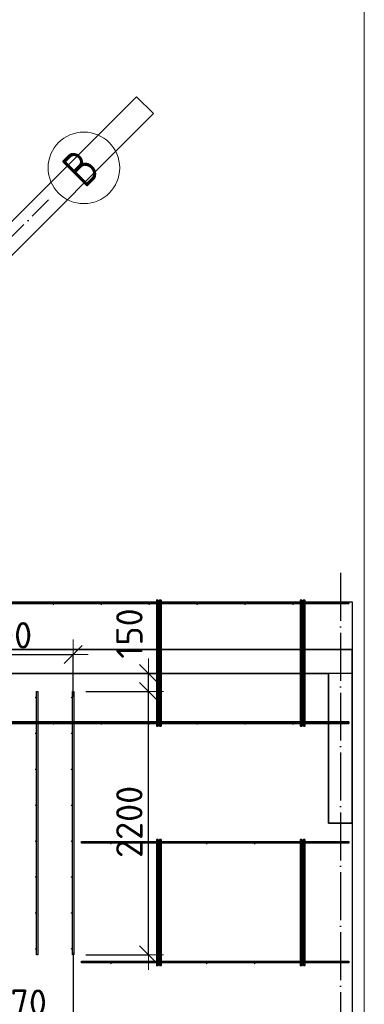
# Model space of a CAD drawing. Header units: millimetres. Extents: x -3483 to 105345, y -283423 to 72284.
# Tile 116 of 165: x 102374 to 105250, y 11137 to 19362. Entities that reach past the tile are written whole.
import ezdxf

# ---------------------------------------------------------------- set-up
doc = ezdxf.new("R2010")
doc.units = ezdxf.units.MM
doc.header["$PDMODE"] = 65
doc.linetypes.add('______11', pattern=[500, 400, -50, 0, -50])
doc.linetypes.add('______5', pattern=[1100, 800, -100, 100, -100])
for name, color, linetype, lineweight in [('Standard', 7, 'Continuous', 25), ('Арм.стержн. Доп. арматура', 180, 'Continuous', 35), ('Размерная линия_ общее', 7, 'Continuous', 13), ('Стена_ общее', 7, 'Continuous', 35), ('Фундамент_ общее', 7, 'Continuous', 35)]:
    doc.layers.add(name, color=color, linetype=linetype, lineweight=lineweight)
doc.layers.add('Арм.стержн. Фиксатор', color=7, linetype='Continuous', lineweight=35, true_color=0x501e0f)
doc.layers.add('Осевая линия_ общее', color=7, linetype='______5', lineweight=13, true_color=0xa0a0a0)
doc.styles.add('ISOCPEUR', font='ISOCPEUR')
doc.dimstyles.new('DIMSTYLE_4', dxfattribs={"dimtxt": 220, "dimasz": 250, "dimexe": 0, "dimexo": 0, "dimgap": 110, "dimtad": 2, "dimdec": 0, "dimrnd": 5, "dimzin": 12, "dimdsep": 46, "dimtxsty": 'ISOCPEUR', "dimblk1": 'ALL_ML_STRICH', "dimblk2": 'ALL_ML_STRICH', "dimsah": 1, "dimcen": 0, "dimclrd": 7, "dimclre": 256, "dimclrt": 7, "dimadec": 0, "dimazin": 0, "dimtfac": 1, "dimtdec": 0, "dimtix": 1, "dimtmove": 2, "dimatfit": 3, "dimfxl": 0, "dimtzin": 0, "dimlwd": 0, "dimlwe": -3, "dimarcsym": 0})
doc.dimstyles.new('DIMSTYLE_5', dxfattribs={"dimtxt": 220, "dimasz": 250, "dimexe": 0, "dimexo": 0, "dimgap": 110, "dimtad": 2, "dimdec": 0, "dimrnd": 5, "dimzin": 12, "dimdsep": 46, "dimtxsty": 'ISOCPEUR', "dimblk1": 'ALL_ML_STRICH', "dimblk2": 'ALL_ML_STRICH', "dimsah": 1, "dimcen": 0, "dimclrd": 7, "dimclre": 256, "dimclrt": 7, "dimadec": 0, "dimazin": 0, "dimtfac": 1, "dimtdec": 0, "dimtix": 1, "dimtmove": 2, "dimatfit": 3, "dimfxl": 0, "dimtvp": 1.2, "dimtzin": 0, "dimlwd": 0, "dimlwe": -3, "dimarcsym": 0})

# ---------------------------------------------------------------- blocks, each defined once
blk = doc.blocks.new('ALL_ML_STRICH')
at = {"color": 0, "linetype": 'ByBlock', "lineweight": -2}
for p, q in [((0, -0.5), (0, 0.5)), ((-1, 0), (0.5, 0)), ((-0.3, -0.3), (0.3, 0.3))]:
    blk.add_line(p, q, dxfattribs=at)
blk = doc.blocks.new('*D664')
at = {"layer": 'DEFPOINTS', "color": 7, "linetype": 'Continuous', "lineweight": 13, "transparency": 33554687}
for p in [(102826, 13750), (102826, 11550), (103448.7, 11550)]:
    blk.add_point(p, dxfattribs=at)
at = {"layer": 'Размерная линия_ общее', "color": 253, "linetype": 'Continuous', "lineweight": -2, "true_color": 0xa0a0a0, "transparency": 33554687}
for p, q in [((102926, 13750), (103448.7, 13750)), ((102926, 11550), (103448.7, 11550))]:
    blk.add_line(p, q, dxfattribs=at)
at = {"layer": 'Размерная линия_ общее', "color": 7, "linetype": 'Continuous', "lineweight": -2, "transparency": 33554687}
blk.add_line((103448.7, 11550), (103448.7, 13750), dxfattribs=at)
at = {"layer": 'Размерная линия_ общее', "color": 7, "linetype": 'Continuous', "lineweight": 13, "transparency": 33554687, "xscale": 250, "yscale": 250, "zscale": 250}
for p, rotation in [((103448.7, 13750), 90), ((103448.7, 11550), 270)]:
    blk.add_blockref('ALL_ML_STRICH', p, dxfattribs=dict(at, rotation=rotation))
at = {"layer": 'Размерная линия_ общее', "color": 7, "linetype": 'Continuous', "lineweight": 13, "transparency": 33554687, "insert": (103288.7, 12661), "char_height": 220, "width": 880, "attachment_point": 5, "rotation": 90, "style": 'ISOCPEUR'}
blk.add_mtext('\\A1;{2200}', dxfattribs=at)
blk = doc.blocks.new('*D665')
at = {"layer": 'DEFPOINTS', "color": 7, "linetype": 'Continuous', "lineweight": 13, "transparency": 33554687}
for p in [(103368.2, 13900), (102826, 13750), (103448.7, 13750)]:
    blk.add_point(p, dxfattribs=at)
at = {"layer": 'Размерная линия_ общее', "color": 253, "linetype": 'Continuous', "lineweight": -2, "true_color": 0xa0a0a0, "transparency": 33554687}
for p, q in [((103268.2, 13900), (103448.7, 13900)), ((102926, 13750), (103448.7, 13750))]:
    blk.add_line(p, q, dxfattribs=at)
at = {"layer": 'Размерная линия_ общее', "color": 7, "linetype": 'Continuous', "lineweight": -2, "transparency": 33554687}
blk.add_line((103448.7, 13750), (103448.7, 13900), dxfattribs=at)
at = {"layer": 'Размерная линия_ общее', "color": 7, "linetype": 'Continuous', "lineweight": 13, "transparency": 33554687, "xscale": 250, "yscale": 250, "zscale": 250}
for p, rotation in [((103448.7, 13900), 90), ((103448.7, 13750), 270)]:
    blk.add_blockref('ALL_ML_STRICH', p, dxfattribs=dict(at, rotation=rotation))
at = {"layer": 'Размерная линия_ общее', "color": 7, "linetype": 'Continuous', "lineweight": 13, "transparency": 33554687, "insert": (103289.3, 14234.1), "char_height": 220, "width": 660, "attachment_point": 5, "rotation": 90, "style": 'ISOCPEUR'}
blk.add_mtext('\\A1;{150}', dxfattribs=at)
blk = doc.blocks.new('*D667')
at = {"layer": 'DEFPOINTS', "color": 7, "linetype": 'Continuous', "lineweight": 13, "transparency": 33554687}
for p in [(102820, 11665.8), (101750, 11251), (101750, 10990.7)]:
    blk.add_point(p, dxfattribs=at)
at = {"layer": 'Размерная линия_ общее', "color": 253, "linetype": 'Continuous', "lineweight": -2, "true_color": 0xa0a0a0, "transparency": 33554687}
for p, q in [((102820, 11565.8), (102820, 10990.7)), ((101750, 10990.7), (101750, 10990.7))]:
    blk.add_line(p, q, dxfattribs=at)
at = {"layer": 'Размерная линия_ общее', "color": 7, "linetype": 'Continuous', "lineweight": -2, "transparency": 33554687}
blk.add_line((101750, 10990.7), (102820, 10990.7), dxfattribs=at)
at = {"layer": 'Размерная линия_ общее', "color": 7, "linetype": 'Continuous', "lineweight": 13, "transparency": 33554687, "xscale": 250, "yscale": 250, "zscale": 250, "rotation": 180}
blk.add_blockref('ALL_ML_STRICH', (101750, 10990.7), dxfattribs=at)
at = {"layer": 'Размерная линия_ общее', "color": 7, "linetype": 'Continuous', "lineweight": 13, "transparency": 33554687, "xscale": 250, "yscale": 250, "zscale": 250}
blk.add_blockref('ALL_ML_STRICH', (102820, 10990.7), dxfattribs=at)
at = {"layer": 'Размерная линия_ общее', "color": 7, "linetype": 'Continuous', "lineweight": 13, "transparency": 33554687, "insert": (102318, 11150.7), "char_height": 220, "width": 880, "attachment_point": 5, "style": 'ISOCPEUR'}
blk.add_mtext('\\A1;{1070}', dxfattribs=at)
blk = doc.blocks.new('*D668')
at = {"layer": 'DEFPOINTS', "color": 7, "linetype": 'Continuous', "lineweight": 13, "transparency": 33554687}
for p in [(100720, 14059.5), (100720, 13600.3), (102820, 13604.7)]:
    blk.add_point(p, dxfattribs=at)
at = {"layer": 'Размерная линия_ общее', "color": 253, "linetype": 'Continuous', "lineweight": -2, "true_color": 0xa0a0a0, "transparency": 33554687}
for p, q in [((100720, 13700.3), (100720, 14059.5)), ((102820, 13704.7), (102820, 14059.5))]:
    blk.add_line(p, q, dxfattribs=at)
at = {"layer": 'Размерная линия_ общее', "color": 7, "linetype": 'Continuous', "lineweight": -2, "transparency": 33554687}
blk.add_line((100720, 14059.5), (102820, 14059.5), dxfattribs=at)
at = {"layer": 'Размерная линия_ общее', "color": 7, "linetype": 'Continuous', "lineweight": 13, "transparency": 33554687, "xscale": 250, "yscale": 250, "zscale": 250, "rotation": 180}
blk.add_blockref('ALL_ML_STRICH', (100720, 14059.5), dxfattribs=at)
at = {"layer": 'Размерная линия_ общее', "color": 7, "linetype": 'Continuous', "lineweight": 13, "transparency": 33554687, "xscale": 250, "yscale": 250, "zscale": 250}
blk.add_blockref('ALL_ML_STRICH', (102820, 14059.5), dxfattribs=at)
at = {"layer": 'Размерная линия_ общее', "color": 7, "linetype": 'Continuous', "lineweight": 13, "transparency": 33554687, "insert": (101033, 14329.5), "char_height": 220, "width": 11, "attachment_point": 1, "line_spacing_factor": 0.60241, "style": 'ISOCPEUR'}
blk.add_mtext('7х300=2100', dxfattribs=at)
blk = doc.blocks.new('СЛОЖНЫЙ_ОБЪЕКТ_9')
at = {"layer": 'Осевая линия_ общее', "color": 253, "linetype": '______11', "lineweight": -3, "true_color": 0xa0a0a0, "transparency": 33554687}
blk.add_line((95052.9, 10294.4), (102613.9, 17855.5), dxfattribs=at)
at = {"layer": 'Осевая линия_ общее', "color": 7, "linetype": 'Continuous', "lineweight": 13, "transparency": 33554687}
blk.add_circle((102909.7, 18123.7), 298.8, dxfattribs=at)
at = {"layer": 'Осевая линия_ общее', "color": 7, "linetype": 'Continuous', "lineweight": 13, "transparency": 33554687, "insert": (102917.1, 17946.6), "char_height": 300, "width": 359.833, "attachment_point": 7, "rotation": 45, "style": 'ISOCPEUR'}
blk.add_mtext('\\W0.80;В', dxfattribs=at)
blk = doc.blocks.new('СЛОЖНЫЙ_ОБЪЕКТ_13')
at = {"layer": 'Стена_ общее', "color": 9, "linetype": 'Continuous', "lineweight": -3, "true_color": 0xc7c7c7, "transparency": 33554687}
for p, q in [((105150, 14100), (101886.4, 14100)), ((105150, 13900), (105150, 14100)), ((101850, 13900), (104950, 13900)), ((104950, 13900), (104950, 12650)), ((105150, 12650), (105150, 13900)), ((104950, 12650), (105150, 12650))]:
    blk.add_line(p, q, dxfattribs=at)

msp = doc.modelspace()

# ---------------------------------------------------------------- hatches: boundary and pattern name
at = {"layer": 'Арм.стержн. Доп. арматура', "linetype": 'Continuous', "lineweight": 35, "transparency": 33554687}
for points in [[(102512, 13700), (102511.5, 13702.3), (102510.2, 13704.2), (102508.3, 13705.5), (102506, 13706), (102503.7, 13705.5), (102501.8, 13704.2), (102500.5, 13702.3), (102500, 13700), (102500.5, 13697.7), (102501.8, 13695.8), (102503.7, 13694.5), (102506, 13694), (102508.3, 13694.5), (102510.2, 13695.8), (102511.5, 13697.7)], [(102812, 13700), (102811.5, 13702.3), (102810.2, 13704.2), (102808.3, 13705.5), (102806, 13706), (102803.7, 13705.5), (102801.8, 13704.2), (102800.5, 13702.3), (102800, 13700), (102800.5, 13697.7), (102801.8, 13695.8), (102803.7, 13694.5), (102806, 13694), (102808.3, 13694.5), (102810.2, 13695.8), (102811.5, 13697.7)], [(102512, 13400), (102511.5, 13402.3), (102510.2, 13404.2), (102508.3, 13405.5), (102506, 13406), (102503.7, 13405.5), (102501.8, 13404.2), (102500.5, 13402.3), (102500, 13400), (102500.5, 13397.7), (102501.8, 13395.8), (102503.7, 13394.5), (102506, 13394), (102508.3, 13394.5), (102510.2, 13395.8), (102511.5, 13397.7)], [(102812, 13400), (102811.5, 13402.3), (102810.2, 13404.2), (102808.3, 13405.5), (102806, 13406), (102803.7, 13405.5), (102801.8, 13404.2), (102800.5, 13402.3), (102800, 13400), (102800.5, 13397.7), (102801.8, 13395.8), (102803.7, 13394.5), (102806, 13394), (102808.3, 13394.5), (102810.2, 13395.8), (102811.5, 13397.7)], [(102512, 13100), (102511.5, 13102.3), (102510.2, 13104.2), (102508.3, 13105.5), (102506, 13106), (102503.7, 13105.5), (102501.8, 13104.2), (102500.5, 13102.3), (102500, 13100), (102500.5, 13097.7), (102501.8, 13095.8), (102503.7, 13094.5), (102506, 13094), (102508.3, 13094.5), (102510.2, 13095.8), (102511.5, 13097.7)], [(102812, 13100), (102811.5, 13102.3), (102810.2, 13104.2), (102808.3, 13105.5), (102806, 13106), (102803.7, 13105.5), (102801.8, 13104.2), (102800.5, 13102.3), (102800, 13100), (102800.5, 13097.7), (102801.8, 13095.8), (102803.7, 13094.5), (102806, 13094), (102808.3, 13094.5), (102810.2, 13095.8), (102811.5, 13097.7)], [(102512, 12800), (102511.5, 12802.3), (102510.2, 12804.2), (102508.3, 12805.5), (102506, 12806), (102503.7, 12805.5), (102501.8, 12804.2), (102500.5, 12802.3), (102500, 12800), (102500.5, 12797.7), (102501.8, 12795.8), (102503.7, 12794.5), (102506, 12794), (102508.3, 12794.5), (102510.2, 12795.8), (102511.5, 12797.7)], [(102812, 12800), (102811.5, 12802.3), (102810.2, 12804.2), (102808.3, 12805.5), (102806, 12806), (102803.7, 12805.5), (102801.8, 12804.2), (102800.5, 12802.3), (102800, 12800), (102800.5, 12797.7), (102801.8, 12795.8), (102803.7, 12794.5), (102806, 12794), (102808.3, 12794.5), (102810.2, 12795.8), (102811.5, 12797.7)], [(102512, 12500), (102511.5, 12502.3), (102510.2, 12504.2), (102508.3, 12505.5), (102506, 12506), (102503.7, 12505.5), (102501.8, 12504.2), (102500.5, 12502.3), (102500, 12500), (102500.5, 12497.7), (102501.8, 12495.8), (102503.7, 12494.5), (102506, 12494), (102508.3, 12494.5), (102510.2, 12495.8), (102511.5, 12497.7)], [(102812, 12500), (102811.5, 12502.3), (102810.2, 12504.2), (102808.3, 12505.5), (102806, 12506), (102803.7, 12505.5), (102801.8, 12504.2), (102800.5, 12502.3), (102800, 12500), (102800.5, 12497.7), (102801.8, 12495.8), (102803.7, 12494.5), (102806, 12494), (102808.3, 12494.5), (102810.2, 12495.8), (102811.5, 12497.7)], [(102512, 12200), (102511.5, 12202.3), (102510.2, 12204.2), (102508.3, 12205.5), (102506, 12206), (102503.7, 12205.5), (102501.8, 12204.2), (102500.5, 12202.3), (102500, 12200), (102500.5, 12197.7), (102501.8, 12195.8), (102503.7, 12194.5), (102506, 12194), (102508.3, 12194.5), (102510.2, 12195.8), (102511.5, 12197.7)], [(102812, 12200), (102811.5, 12202.3), (102810.2, 12204.2), (102808.3, 12205.5), (102806, 12206), (102803.7, 12205.5), (102801.8, 12204.2), (102800.5, 12202.3), (102800, 12200), (102800.5, 12197.7), (102801.8, 12195.8), (102803.7, 12194.5), (102806, 12194), (102808.3, 12194.5), (102810.2, 12195.8), (102811.5, 12197.7)], [(102512, 11900), (102511.5, 11902.3), (102510.2, 11904.2), (102508.3, 11905.5), (102506, 11906), (102503.7, 11905.5), (102501.8, 11904.2), (102500.5, 11902.3), (102500, 11900), (102500.5, 11897.7), (102501.8, 11895.8), (102503.7, 11894.5), (102506, 11894), (102508.3, 11894.5), (102510.2, 11895.8), (102511.5, 11897.7)], [(102812, 11900), (102811.5, 11902.3), (102810.2, 11904.2), (102808.3, 11905.5), (102806, 11906), (102803.7, 11905.5), (102801.8, 11904.2), (102800.5, 11902.3), (102800, 11900), (102800.5, 11897.7), (102801.8, 11895.8), (102803.7, 11894.5), (102806, 11894), (102808.3, 11894.5), (102810.2, 11895.8), (102811.5, 11897.7)], [(102512, 11600), (102511.5, 11602.3), (102510.2, 11604.2), (102508.3, 11605.5), (102506, 11606), (102503.7, 11605.5), (102501.8, 11604.2), (102500.5, 11602.3), (102500, 11600), (102500.5, 11597.7), (102501.8, 11595.8), (102503.7, 11594.5), (102506, 11594), (102508.3, 11594.5), (102510.2, 11595.8), (102511.5, 11597.7)], [(102812, 11600), (102811.5, 11602.3), (102810.2, 11604.2), (102808.3, 11605.5), (102806, 11606), (102803.7, 11605.5), (102801.8, 11604.2), (102800.5, 11602.3), (102800, 11600), (102800.5, 11597.7), (102801.8, 11595.8), (102803.7, 11594.5), (102806, 11594), (102808.3, 11594.5), (102810.2, 11595.8), (102811.5, 11597.7)]]:
    msp.add_hatch(color=34, dxfattribs=at).paths.add_polyline_path(points)
at = {"layer": 'Арм.стержн. Фиксатор', "linetype": 'Continuous', "lineweight": 35, "transparency": 33554687}
for points in [[(102661, 14478), (102660.5, 14480.3), (102659.2, 14482.2), (102657.3, 14483.5), (102655, 14484), (102652.7, 14483.5), (102650.8, 14482.2), (102649.5, 14480.3), (102649, 14478), (102649.5, 14475.7), (102650.8, 14473.8), (102652.7, 14472.5), (102655, 14472), (102657.3, 14472.5), (102659.2, 14473.8), (102660.5, 14475.7)], [(103061, 14478), (103060.5, 14480.3), (103059.2, 14482.2), (103057.3, 14483.5), (103055, 14484), (103052.7, 14483.5), (103050.8, 14482.2), (103049.5, 14480.3), (103049, 14478), (103049.5, 14475.7), (103050.8, 14473.8), (103052.7, 14472.5), (103055, 14472), (103057.3, 14472.5), (103059.2, 14473.8), (103060.5, 14475.7)], [(103461, 14478), (103460.5, 14480.3), (103459.2, 14482.2), (103457.3, 14483.5), (103455, 14484), (103452.7, 14483.5), (103450.8, 14482.2), (103449.5, 14480.3), (103449, 14478), (103449.5, 14475.7), (103450.8, 14473.8), (103452.7, 14472.5), (103455, 14472), (103457.3, 14472.5), (103459.2, 14473.8), (103460.5, 14475.7)], [(103861, 14478), (103860.5, 14480.3), (103859.2, 14482.2), (103857.3, 14483.5), (103855, 14484), (103852.7, 14483.5), (103850.8, 14482.2), (103849.5, 14480.3), (103849, 14478), (103849.5, 14475.7), (103850.8, 14473.8), (103852.7, 14472.5), (103855, 14472), (103857.3, 14472.5), (103859.2, 14473.8), (103860.5, 14475.7)], [(104261, 14478), (104260.5, 14480.3), (104259.2, 14482.2), (104257.3, 14483.5), (104255, 14484), (104252.7, 14483.5), (104250.8, 14482.2), (104249.5, 14480.3), (104249, 14478), (104249.5, 14475.7), (104250.8, 14473.8), (104252.7, 14472.5), (104255, 14472), (104257.3, 14472.5), (104259.2, 14473.8), (104260.5, 14475.7)], [(104661, 14478), (104660.5, 14480.3), (104659.2, 14482.2), (104657.3, 14483.5), (104655, 14484), (104652.7, 14483.5), (104650.8, 14482.2), (104649.5, 14480.3), (104649, 14478), (104649.5, 14475.7), (104650.8, 14473.8), (104652.7, 14472.5), (104655, 14472), (104657.3, 14472.5), (104659.2, 14473.8), (104660.5, 14475.7)], [(102661, 13478), (102660.5, 13480.3), (102659.2, 13482.2), (102657.3, 13483.5), (102655, 13484), (102652.7, 13483.5), (102650.8, 13482.2), (102649.5, 13480.3), (102649, 13478), (102649.5, 13475.7), (102650.8, 13473.8), (102652.7, 13472.5), (102655, 13472), (102657.3, 13472.5), (102659.2, 13473.8), (102660.5, 13475.7)], [(103061, 13478), (103060.5, 13480.3), (103059.2, 13482.2), (103057.3, 13483.5), (103055, 13484), (103052.7, 13483.5), (103050.8, 13482.2), (103049.5, 13480.3), (103049, 13478), (103049.5, 13475.7), (103050.8, 13473.8), (103052.7, 13472.5), (103055, 13472), (103057.3, 13472.5), (103059.2, 13473.8), (103060.5, 13475.7)], [(103461, 13478), (103460.5, 13480.3), (103459.2, 13482.2), (103457.3, 13483.5), (103455, 13484), (103452.7, 13483.5), (103450.8, 13482.2), (103449.5, 13480.3), (103449, 13478), (103449.5, 13475.7), (103450.8, 13473.8), (103452.7, 13472.5), (103455, 13472), (103457.3, 13472.5), (103459.2, 13473.8), (103460.5, 13475.7)], [(103861, 13478), (103860.5, 13480.3), (103859.2, 13482.2), (103857.3, 13483.5), (103855, 13484), (103852.7, 13483.5), (103850.8, 13482.2), (103849.5, 13480.3), (103849, 13478), (103849.5, 13475.7), (103850.8, 13473.8), (103852.7, 13472.5), (103855, 13472), (103857.3, 13472.5), (103859.2, 13473.8), (103860.5, 13475.7)], [(104261, 13478), (104260.5, 13480.3), (104259.2, 13482.2), (104257.3, 13483.5), (104255, 13484), (104252.7, 13483.5), (104250.8, 13482.2), (104249.5, 13480.3), (104249, 13478), (104249.5, 13475.7), (104250.8, 13473.8), (104252.7, 13472.5), (104255, 13472), (104257.3, 13472.5), (104259.2, 13473.8), (104260.5, 13475.7)], [(104661, 13478), (104660.5, 13480.3), (104659.2, 13482.2), (104657.3, 13483.5), (104655, 13484), (104652.7, 13483.5), (104650.8, 13482.2), (104649.5, 13480.3), (104649, 13478), (104649.5, 13475.7), (104650.8, 13473.8), (104652.7, 13472.5), (104655, 13472), (104657.3, 13472.5), (104659.2, 13473.8), (104660.5, 13475.7)], [(103141, 12478), (103140.5, 12480.3), (103139.2, 12482.2), (103137.3, 12483.5), (103135, 12484), (103132.7, 12483.5), (103130.8, 12482.2), (103129.5, 12480.3), (103129, 12478), (103129.5, 12475.7), (103130.8, 12473.8), (103132.7, 12472.5), (103135, 12472), (103137.3, 12472.5), (103139.2, 12473.8), (103140.5, 12475.7)], [(103541, 12478), (103540.5, 12480.3), (103539.2, 12482.2), (103537.3, 12483.5), (103535, 12484), (103532.7, 12483.5), (103530.8, 12482.2), (103529.5, 12480.3), (103529, 12478), (103529.5, 12475.7), (103530.8, 12473.8), (103532.7, 12472.5), (103535, 12472), (103537.3, 12472.5), (103539.2, 12473.8), (103540.5, 12475.7)], [(103941, 12478), (103940.5, 12480.3), (103939.2, 12482.2), (103937.3, 12483.5), (103935, 12484), (103932.7, 12483.5), (103930.8, 12482.2), (103929.5, 12480.3), (103929, 12478), (103929.5, 12475.7), (103930.8, 12473.8), (103932.7, 12472.5), (103935, 12472), (103937.3, 12472.5), (103939.2, 12473.8), (103940.5, 12475.7)], [(104341, 12478), (104340.5, 12480.3), (104339.2, 12482.2), (104337.3, 12483.5), (104335, 12484), (104332.7, 12483.5), (104330.8, 12482.2), (104329.5, 12480.3), (104329, 12478), (104329.5, 12475.7), (104330.8, 12473.8), (104332.7, 12472.5), (104335, 12472), (104337.3, 12472.5), (104339.2, 12473.8), (104340.5, 12475.7)], [(104741, 12478), (104740.5, 12480.3), (104739.2, 12482.2), (104737.3, 12483.5), (104735, 12484), (104732.7, 12483.5), (104730.8, 12482.2), (104729.5, 12480.3), (104729, 12478), (104729.5, 12475.7), (104730.8, 12473.8), (104732.7, 12472.5), (104735, 12472), (104737.3, 12472.5), (104739.2, 12473.8), (104740.5, 12475.7)], [(103141, 11478), (103140.5, 11480.3), (103139.2, 11482.2), (103137.3, 11483.5), (103135, 11484), (103132.7, 11483.5), (103130.8, 11482.2), (103129.5, 11480.3), (103129, 11478), (103129.5, 11475.7), (103130.8, 11473.8), (103132.7, 11472.5), (103135, 11472), (103137.3, 11472.5), (103139.2, 11473.8), (103140.5, 11475.7)], [(103541, 11478), (103540.5, 11480.3), (103539.2, 11482.2), (103537.3, 11483.5), (103535, 11484), (103532.7, 11483.5), (103530.8, 11482.2), (103529.5, 11480.3), (103529, 11478), (103529.5, 11475.7), (103530.8, 11473.8), (103532.7, 11472.5), (103535, 11472), (103537.3, 11472.5), (103539.2, 11473.8), (103540.5, 11475.7)], [(103941, 11478), (103940.5, 11480.3), (103939.2, 11482.2), (103937.3, 11483.5), (103935, 11484), (103932.7, 11483.5), (103930.8, 11482.2), (103929.5, 11480.3), (103929, 11478), (103929.5, 11475.7), (103930.8, 11473.8), (103932.7, 11472.5), (103935, 11472), (103937.3, 11472.5), (103939.2, 11473.8), (103940.5, 11475.7)], [(104341, 11478), (104340.5, 11480.3), (104339.2, 11482.2), (104337.3, 11483.5), (104335, 11484), (104332.7, 11483.5), (104330.8, 11482.2), (104329.5, 11480.3), (104329, 11478), (104329.5, 11475.7), (104330.8, 11473.8), (104332.7, 11472.5), (104335, 11472), (104337.3, 11472.5), (104339.2, 11473.8), (104340.5, 11475.7)], [(104741, 11478), (104740.5, 11480.3), (104739.2, 11482.2), (104737.3, 11483.5), (104735, 11484), (104732.7, 11483.5), (104730.8, 11482.2), (104729.5, 11480.3), (104729, 11478), (104729.5, 11475.7), (104730.8, 11473.8), (104732.7, 11472.5), (104735, 11472), (104737.3, 11472.5), (104739.2, 11473.8), (104740.5, 11475.7)]]:
    msp.add_hatch(color=34, dxfattribs=at).paths.add_polyline_path(points)

# ---------------------------------------------------------------- linework, layer by layer
at = {"layer": 'Standard', "color": 7, "linetype": 'Continuous', "lineweight": 13, "transparency": 33554687}
msp.add_lwpolyline([(79250, -750), (105250, -750), (105250, 46690), (79250, 46690), (79250, -750)], dxfattribs=at)
at = {"layer": 'Арм.стержн. Доп. арматура', "color": 34, "linetype": 'Continuous', "lineweight": 25, "transparency": 33554687}
for points in [[(102526, 13750), (102526, 11550), (102514, 11550), (102514, 13750), (102526, 13750)], [(102526, 13750), (102526, 11550), (102514, 11550), (102514, 13750), (102526, 13750)], [(102826, 13750), (102826, 11550), (102814, 11550), (102814, 13750), (102826, 13750)], [(102826, 13750), (102826, 11550), (102814, 11550), (102814, 13750), (102826, 13750)]]:
    msp.add_lwpolyline(points, dxfattribs=at)
at = {"layer": 'Арм.стержн. Фиксатор', "color": 34, "linetype": 'Continuous', "lineweight": 35, "transparency": 33554687}
for points in [[(102070, 14496), (105120, 14496), (105120, 14484), (102070, 14484), (102070, 14496)], [(102070, 14496), (105120, 14496), (105120, 14484), (102070, 14484), (102070, 14496)], [(103529.3, 14512.9), (103529.3, 13460.8), (103517.3, 13460.8), (103517.3, 14512.9), (103529.3, 14512.9)], [(103541.3, 13461.1), (103541.3, 14513.1), (103553.3, 14513.1), (103553.3, 13461.1), (103541.3, 13461.1)], [(104729.3, 14512.9), (104729.3, 13460.8), (104717.3, 13460.8), (104717.3, 14512.9), (104729.3, 14512.9)], [(104741.3, 13461.1), (104741.3, 14513.1), (104753.3, 14513.1), (104753.3, 13461.1), (104741.3, 13461.1)], [(102070, 13496), (105120, 13496), (105120, 13484), (102070, 13484), (102070, 13496)], [(102070, 13496), (105120, 13496), (105120, 13484), (102070, 13484), (102070, 13496)], [(103529.3, 12512.9), (103529.3, 11460.8), (103517.3, 11460.8), (103517.3, 12512.9), (103529.3, 12512.9)], [(103541.3, 11461.1), (103541.3, 12513.1), (103553.3, 12513.1), (103553.3, 11461.1), (103541.3, 11461.1)], [(104729.3, 12512.9), (104729.3, 11460.8), (104717.3, 11460.8), (104717.3, 12512.9), (104729.3, 12512.9)], [(104741.3, 11461.1), (104741.3, 12513.1), (104753.3, 12513.1), (104753.3, 11461.1), (104741.3, 11461.1)]]:
    msp.add_lwpolyline(points, dxfattribs=at)
at = {"layer": 'Арм.стержн. Фиксатор', "color": 34, "linetype": 'Continuous', "lineweight": 25, "transparency": 33554687}
for points in [[(102889.6, 12496), (105120, 12496), (105120, 12484), (102889.6, 12484), (102889.6, 12496)], [(102889.6, 12496), (105120, 12496), (105120, 12484), (102889.6, 12484), (102889.6, 12496)], [(102889.6, 11496), (105120, 11496), (105120, 11484), (102889.6, 11484), (102889.6, 11496)], [(102889.6, 11496), (105120, 11496), (105120, 11484), (102889.6, 11484), (102889.6, 11496)]]:
    msp.add_lwpolyline(points, dxfattribs=at)
at = {"layer": 'Осевая линия_ общее', "color": 253, "linetype": '______11', "lineweight": -3, "true_color": 0xa0a0a0, "transparency": 33554687}
for p, q in [((105050, 14740), (105050, -2827.9)), ((105150, 13900), (77142.2, 13900))]:
    msp.add_line(p, q, dxfattribs=at)
at = {"layer": 'Стена_ общее', "color": 7, "linetype": 'Continuous', "lineweight": 25, "transparency": 33554687}
for p, q in [((101609.8, 16978.7), (103349.3, 18718.2)), ((101609.8, 16978.7), (103349.3, 18718.2)), ((103349.3, 18718.2), (103490.7, 18576.7)), ((103349.3, 18718.2), (103490.7, 18576.7)), ((103490.7, 18576.7), (101751.2, 16837.3)), ((103490.7, 18576.7), (101751.2, 16837.3)), ((101886.4, 14100), (105150, 14100)), ((101886.4, 14100), (105150, 14100)), ((105150, 14100), (105150, 13900)), ((105150, 14100), (105150, 13900)), ((104950, 13900), (101850, 13900)), ((104950, 13900), (101850, 13900)), ((104950, 12650), (104950, 13900)), ((104950, 12650), (104950, 13900)), ((105150, 13900), (105150, 12650)), ((105150, 13900), (105150, 12650)), ((105150, 12650), (104950, 12650)), ((105150, 12650), (104950, 12650))]:
    msp.add_line(p, q, dxfattribs=at)
at = {"layer": 'Фундамент_ общее', "color": 7, "lineweight": 25, "transparency": 33554687}
for p, q in [((102052, 14500), (105150, 14500)), ((105150, 14500), (105150, 14100)), ((105150, 12650), (105150, 10420))]:
    msp.add_line(p, q, dxfattribs=at)
at = {"layer": 'Фундамент_ общее', "color": 7, "linetype": 'Continuous', "lineweight": 25, "transparency": 33554687}
for p, q in [((102052, 14500), (105150, 14500)), ((105150, 14500), (105150, 14100)), ((105150, 12650), (105150, 10420))]:
    msp.add_line(p, q, dxfattribs=at)

# ---------------------------------------------------------------- block references
at = {"layer": 'Осевая линия_ общее', "color": 253, "linetype": '______11', "lineweight": -3, "true_color": 0xa0a0a0, "transparency": 33554687}
msp.add_blockref('СЛОЖНЫЙ_ОБЪЕКТ_9', (0, 0), dxfattribs=at)
at = {"layer": 'Стена_ общее', "color": 9, "linetype": 'Continuous', "lineweight": -3, "true_color": 0xc7c7c7, "transparency": 33554687}
msp.add_blockref('СЛОЖНЫЙ_ОБЪЕКТ_13', (0, 0), dxfattribs=at)

# ---------------------------------------------------------------- dimensions: what is measured, and where the dimension line sits
at = {"layer": 'Размерная линия_ общее', "color": 7, "linetype": 'Continuous', "lineweight": 13, "transparency": 33554687}
for base, p1, p2, dimstyle, picture, middle in [((103448.7, 13900), (102926, 13750), (103268.2, 13900), 'DIMSTYLE_5', '*D665', (103289.3, 14234.1)), ((103448.7, 13750), (102926, 11550), (102926, 13750), 'DIMSTYLE_4', '*D664', (103288.7, 12661))]:
    dim = msp.add_linear_dim(base=base, p1=p1, p2=p2, angle=90, dimstyle=dimstyle, override={"dimpost": '<>', "dimclrd": 7, "dimclre": 253, "dimclrt": 7, "dimlwd": 0, "dimlwe": 65533}, dxfattribs=at)
    dim.commit()
    dim.dimension.update_dxf_attribs({"geometry": picture, "text_midpoint": middle, "dimtype": 160})
dim = msp.add_linear_dim(base=(102820, 14059.5), p1=(100720, 13700.3), p2=(102820, 13704.7), text='7х300=2100', dimstyle='DIMSTYLE_4', override={"dimpost": '<>', "dimclrd": 7, "dimclre": 253, "dimclrt": 7, "dimlwd": 0, "dimlwe": 65533}, dxfattribs=at)
dim.commit()
dim.dimension.update_dxf_attribs({"geometry": '*D668', "text_midpoint": (101770, 14169.5), "dimtype": 160})
dim = msp.add_linear_dim(base=(102820, 10990.7), p1=(101750, 10990.7), p2=(102820, 11565.8), dimstyle='DIMSTYLE_4', override={"dimpost": '<>', "dimclrd": 7, "dimclre": 253, "dimclrt": 7, "dimlwd": 0, "dimlwe": 65533}, dxfattribs=at)
dim.commit()
dim.dimension.update_dxf_attribs({"geometry": '*D667', "text_midpoint": (102318, 11150.7), "dimtype": 160})

doc.saveas('drawing.dxf')
